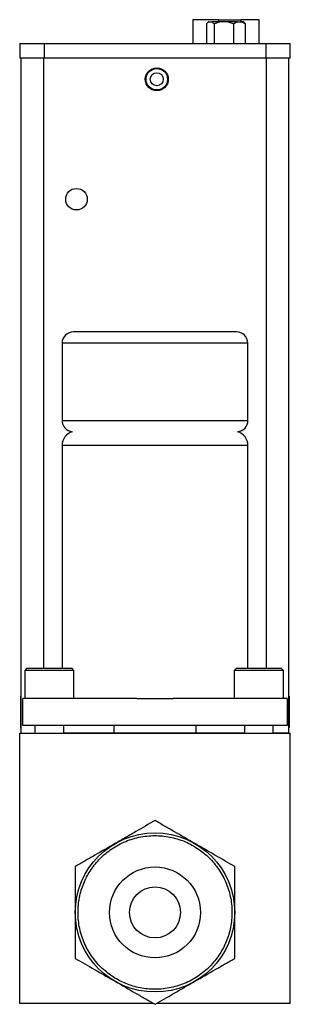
# Model space of a CAD drawing. Header units: inches. Extents: x 2.3 to 13.4, y 1.9 to 9.1.
# Tile 3 of 5: x 8.603 to 9.345, y 3.986 to 6.693. Entities that reach past the tile are written whole.
import ezdxf

# ---------------------------------------------------------------- set-up
doc = ezdxf.new("R2010")
doc.units = ezdxf.units.IN
doc.header["$MEASUREMENT"] = 0

msp = doc.modelspace()

# ---------------------------------------------------------------- linework, layer by layer
at = {"color": 7, "linetype": 'Continuous', "lineweight": 25}
for p, q in [((9.0783, 6.6928), (9.0783, 6.6275)), ((9.1489, 6.6928), (9.0783, 6.6928)), ((9.1209, 6.6869), (9.1181, 6.6841)), ((9.1215, 6.6869), (9.1209, 6.6869)), ((9.1215, 6.6869), (9.1301, 6.6869)), ((9.1518, 6.6869), (9.1301, 6.6869)), ((9.1489, 6.6928), (9.2099, 6.6928)), ((9.1489, 6.6869), (9.1489, 6.6928)), ((9.174, 6.6869), (9.1518, 6.6869)), ((9.1993, 6.6869), (9.174, 6.6869)), ((9.1993, 6.6869), (9.2129, 6.6869)), ((9.2597, 6.6928), (9.2099, 6.6928)), ((9.2099, 6.6928), (9.2099, 6.6869)), ((9.2171, 6.6869), (9.2129, 6.6869)), ((9.2199, 6.6841), (9.2171, 6.6869)), ((9.2597, 6.6275), (9.2597, 6.6928)), ((9.1155, 6.681), (9.1155, 6.6275)), ((9.1361, 6.681), (9.1361, 6.6275)), ((9.1897, 6.681), (9.1897, 6.6275)), ((9.2225, 6.681), (9.2196, 6.6839)), ((9.2225, 6.6275), (9.2225, 6.681)), ((8.603, 6.6275), (8.603, 6.5881)), ((8.603, 6.6275), (8.67, 6.6275)), ((8.67, 6.6275), (8.67, 6.5881)), ((8.67, 6.6275), (9.2782, 6.6275)), ((8.6719, 6.6285), (8.6719, 6.6275)), ((8.7088, 6.6275), (8.7088, 6.6285)), ((9.2782, 6.6275), (9.2782, 6.5881)), ((9.2782, 6.6275), (9.3452, 6.6275)), ((9.3452, 6.5881), (9.3452, 6.6275)), ((8.603, 6.5881), (8.67, 6.5881)), ((8.6068, 4.7309), (8.6068, 6.5881)), ((8.6693, 4.9088), (8.6693, 6.5881)), ((8.67, 6.5881), (9.2782, 6.5881)), ((9.2782, 6.5881), (9.3452, 6.5881)), ((9.2788, 6.5881), (9.2788, 4.9088)), ((9.3413, 4.7309), (9.3413, 6.5881)), ((9.1978, 5.8348), (8.7503, 5.8348)), ((8.7191, 5.8035), (8.7191, 5.591)), ((9.2291, 5.8035), (8.7191, 5.8035)), ((9.2291, 5.591), (9.2291, 5.8035)), ((8.7191, 5.591), (9.2291, 5.591)), ((8.7191, 5.5224), (8.7191, 4.9088)), ((9.2291, 5.5224), (8.7191, 5.5224)), ((9.2291, 4.9088), (9.2291, 5.5224)), ((8.6216, 4.9088), (8.6166, 4.9038)), ((8.6166, 4.9038), (8.6166, 4.8268)), ((8.71, 4.9038), (8.6166, 4.9038)), ((8.7466, 4.9088), (8.6216, 4.9088)), ((8.7516, 4.9038), (8.71, 4.9038)), ((8.7516, 4.9038), (8.7466, 4.9088)), ((8.7516, 4.8268), (8.7516, 4.9038)), ((9.1966, 4.9088), (9.1916, 4.9038)), ((9.1916, 4.9038), (9.1916, 4.8268)), ((9.3266, 4.9038), (9.1916, 4.9038)), ((9.283, 4.9088), (9.1966, 4.9088)), ((9.3216, 4.9088), (9.283, 4.9088)), ((9.3266, 4.9038), (9.3216, 4.9088)), ((9.3266, 4.8268), (9.3266, 4.9038)), ((8.6068, 4.8312), (8.6048, 4.8329)), ((8.6048, 4.8329), (8.6048, 4.7469)), ((8.6116, 4.7518), (8.6116, 4.8268)), ((8.9238, 4.8268), (8.6116, 4.8268)), ((8.9238, 4.8268), (9.0243, 4.8268)), ((9.3366, 4.8268), (9.0243, 4.8268)), ((9.3366, 4.8268), (9.3366, 4.7518)), ((9.3433, 4.8329), (9.3413, 4.8312)), ((9.3433, 4.7469), (9.3433, 4.8329)), ((8.6048, 4.7469), (8.6068, 4.7485)), ((9.3366, 4.7518), (8.6116, 4.7518)), ((8.6444, 4.7518), (8.6444, 4.7308)), ((8.7238, 4.7308), (8.7238, 4.7518)), ((8.8616, 4.7309), (8.8616, 4.7518)), ((9.0866, 4.7518), (9.0866, 4.7309)), ((9.2194, 4.7518), (9.2194, 4.7308)), ((9.2988, 4.7308), (9.2988, 4.7518)), ((9.3413, 4.7485), (9.3433, 4.7469)), ((8.6028, 3.9883), (8.6028, 4.7308)), ((8.6028, 4.7308), (9.3453, 4.7308)), ((8.6068, 4.7309), (8.6444, 4.7309)), ((8.8616, 4.7309), (8.7238, 4.7309)), ((9.0866, 4.7309), (8.8616, 4.7309)), ((9.2194, 4.7309), (9.0866, 4.7309)), ((9.3413, 4.7309), (9.2988, 4.7309)), ((9.3453, 3.9883), (9.3453, 4.7308)), ((8.9696, 3.9883), (8.6028, 3.9883)), ((9.3453, 3.9883), (8.9786, 3.9883))]:
    msp.add_line(p, q, dxfattribs=at)
for centre, radius in [((8.979, 6.5291), 0.0315), ((8.979, 6.5291), 0.0295), ((8.979, 6.5291), 0.0178), ((8.7586, 6.1993), 0.0295), ((8.9741, 4.2383), 0.2187), ((8.9741, 4.2383), 0.125), ((8.9741, 4.2383), 0.07)]:
    msp.add_circle(centre, radius, dxfattribs=at)
for centre, radius, start, end in [((8.7503, 5.8035), 0.0312, 90, 180), ((9.1978, 5.8035), 0.0312, 0, 90), ((8.7503, 5.591), 0.0312, 180, 263.3546), ((9.1978, 5.591), 0.0313, 276.6454, 0), ((8.7585, 5.5224), 0.0394, 107.3439, 180), ((9.1897, 5.5224), 0.0394, 0, 72.6561)]:
    msp.add_arc(centre, radius, start, end, dxfattribs=at)
for points in [[(9.1155, 6.681), (9.1174, 6.6836), (9.1194, 6.6856), (9.1215, 6.6869)], [(9.1301, 6.6869), (9.1322, 6.6856), (9.1342, 6.6836), (9.1361, 6.681)], [(9.1361, 6.681), (9.1411, 6.6836), (9.1463, 6.6856), (9.1518, 6.6869)], [(9.174, 6.6869), (9.1795, 6.6856), (9.1846, 6.6836), (9.1897, 6.681)], [(9.1897, 6.681), (9.1927, 6.6836), (9.1959, 6.6856), (9.1993, 6.6869)], [(9.2129, 6.6869), (9.2163, 6.6856), (9.2194, 6.6836), (9.2225, 6.681)]]:
    msp.add_open_spline(points, degree=3, dxfattribs=at)
for points, knots in [([(8.9741, 4.4909), (8.957, 4.481), (8.9394, 4.4709), (8.9122, 4.4551), (8.903, 4.4498), (8.8841, 4.4389), (8.8744, 4.4333), (8.8647, 4.4277)], [0, 0, 0, 0, 0.5, 0.5, 0.75, 0.75, 1, 1, 1, 1]), ([(9.0835, 4.4277), (9.0643, 4.4388), (9.0456, 4.4496), (9.0181, 4.4655), (9.0091, 4.4707), (8.9913, 4.4809), (8.9827, 4.4859), (8.9741, 4.4909)], [0, 0, 0, 0, 0.5, 0.5, 0.75, 0.75, 1, 1, 1, 1]), ([(8.7911, 4.3439), (8.7847, 4.3328), (8.7735, 4.3086), (8.7637, 4.2688), (8.7617, 4.2262), (8.7686, 4.1832), (8.7841, 4.1426), (8.8071, 4.1067), (8.8355, 4.0772), (8.8679, 4.0543), (8.9038, 4.0377), (8.9436, 4.0279), (8.9862, 4.0259), (9.0292, 4.0328), (9.0698, 4.0483), (9.1057, 4.0713), (9.1352, 4.0997), (9.1581, 4.1321), (9.1746, 4.168), (9.1845, 4.2078), (9.1865, 4.2504), (9.1796, 4.2934), (9.1641, 4.334), (9.1411, 4.3699), (9.1126, 4.3994), (9.0803, 4.4223), (9.0444, 4.4388), (9.0046, 4.4487), (8.962, 4.4507), (8.919, 4.4438), (8.8784, 4.4283), (8.8425, 4.4053), (8.813, 4.3768), (8.7976, 4.3551), (8.7911, 4.3439)], [0, 0, 0, 0, 0.029129, 0.060003, 0.09216, 0.125, 0.15784, 0.189997, 0.220871, 0.25, 0.279129, 0.310003, 0.34216, 0.375, 0.40784, 0.439997, 0.470871, 0.5, 0.529129, 0.560003, 0.59216, 0.625, 0.65784, 0.689997, 0.720871, 0.75, 0.779129, 0.810003, 0.84216, 0.875, 0.90784, 0.939997, 0.970871, 1, 1, 1, 1]), ([(8.8647, 4.4277), (8.8455, 4.4167), (8.8268, 4.4059), (8.7994, 4.39), (8.7903, 4.3848), (8.7726, 4.3745), (8.7639, 4.3695), (8.7553, 4.3646)], [0, 0, 0, 0, 0.5, 0.5, 0.75, 0.75, 1, 1, 1, 1]), ([(9.1928, 4.3646), (9.1757, 4.3745), (9.1582, 4.3846), (9.1309, 4.4003), (9.1217, 4.4057), (9.1028, 4.4166), (9.0931, 4.4222), (9.0835, 4.4277)], [0, 0, 0, 0, 0.5, 0.5, 0.75, 0.75, 1, 1, 1, 1]), ([(8.7553, 4.3646), (8.7553, 4.3448), (8.7553, 4.3246), (8.7553, 4.2931), (8.7553, 4.2824), (8.7553, 4.2607), (8.7553, 4.2495), (8.7553, 4.2383)], [0, 0, 0, 0, 0.5, 0.5, 0.75, 0.75, 1, 1, 1, 1]), ([(9.1928, 4.2383), (9.1928, 4.2605), (9.1928, 4.2821), (9.1928, 4.3138), (9.1928, 4.3242), (9.1928, 4.3447), (9.1928, 4.3547), (9.1928, 4.3646)], [0, 0, 0, 0, 0.5, 0.5, 0.75, 0.75, 1, 1, 1, 1]), ([(8.7553, 4.2383), (8.7553, 4.2161), (8.7553, 4.1945), (8.7553, 4.1628), (8.7553, 4.1524), (8.7553, 4.1319), (8.7553, 4.1219), (8.7553, 4.112)], [0, 0, 0, 0, 0.5, 0.5, 0.75, 0.75, 1, 1, 1, 1]), ([(9.1928, 4.112), (9.1928, 4.1318), (9.1928, 4.152), (9.1928, 4.1835), (9.1928, 4.1941), (9.1928, 4.2159), (9.1928, 4.2271), (9.1928, 4.2383)], [0, 0, 0, 0, 0.5, 0.5, 0.75, 0.75, 1, 1, 1, 1]), ([(8.7553, 4.112), (8.7725, 4.1021), (8.79, 4.092), (8.8173, 4.0763), (8.8265, 4.0709), (8.8454, 4.06), (8.855, 4.0544), (8.8647, 4.0489)], [0, 0, 0, 0, 0.5, 0.5, 0.75, 0.75, 1, 1, 1, 1]), ([(9.0835, 4.0489), (9.1027, 4.0599), (9.1214, 4.0707), (9.1488, 4.0866), (9.1579, 4.0918), (9.1756, 4.102), (9.1843, 4.1071), (9.1928, 4.112)], [0, 0, 0, 0, 0.5, 0.5, 0.75, 0.75, 1, 1, 1, 1]), ([(8.8647, 4.0489), (8.8839, 4.0378), (8.9026, 4.027), (8.9301, 4.0111), (8.9391, 4.0059), (8.9569, 3.9957), (8.9655, 3.9906), (8.9741, 3.9857)], [0, 0, 0, 0, 0.5, 0.5, 0.75, 0.75, 1, 1, 1, 1]), ([(8.9741, 3.9857), (8.9912, 3.9956), (9.0088, 4.0057), (9.036, 4.0214), (9.0452, 4.0268), (9.0641, 4.0377), (9.0738, 4.0433), (9.0835, 4.0489)], [0, 0, 0, 0, 0.5, 0.5, 0.75, 0.75, 1, 1, 1, 1])]:
    msp.add_open_spline(points, degree=3, knots=knots, dxfattribs=at)

doc.saveas('drawing.dxf')
